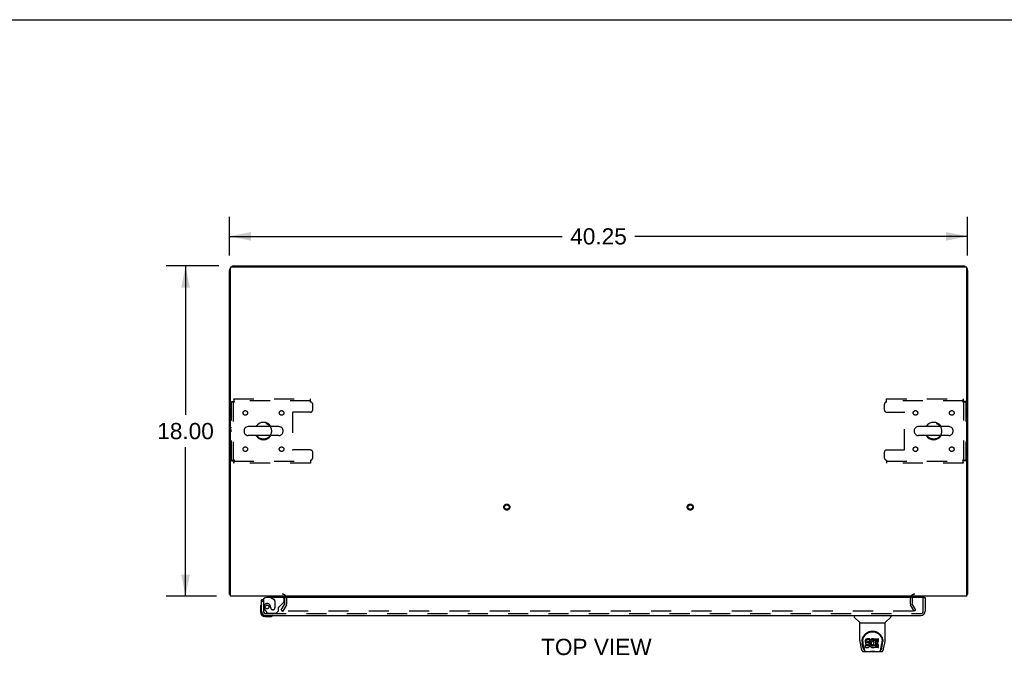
# Model space of a CAD drawing. Header units: inches. Extents: x 0 to 200, y 0 to 129.
# Tile 12 of 17: x 54 to 107, y 95 to 129. Entities that reach past the tile are written whole.
import ezdxf

# ---------------------------------------------------------------- set-up
doc = ezdxf.new("R2010")
doc.units = ezdxf.units.IN
doc.header["$LTSCALE"] = 11
doc.header["$MEASUREMENT"] = 0
doc.linetypes.add('HIDDEN', pattern=[0.2, 0.1, -0.1])
doc.layers.get('0').update_dxf_attribs({"linetype": 'CONTINUOUS'})
for name, color, linetype in [('DEFAULT_2', 8, 'HIDDEN'), ('DIMENSIONS', 7, 'CONTINUOUS'), ('DOOR_ASSEMBLY', 7, 'CONTINUOUS'), ('WITNESSMARKS', 7, 'CONTINUOUS')]:
    doc.layers.add(name, color=color, linetype=linetype)
doc.styles.get("Standard").update_dxf_attribs({"font": 'arial.ttf'})
doc.dimstyles.new('DIMSTYLE_1', dxfattribs={"dimtxt": 0.882353, "dimasz": 1.176471, "dimexe": 0.09, "dimexo": 0.07, "dimgap": 0.0375, "dimtad": 0, "dimtih": 1, "dimtoh": 1, "dimzin": 4, "dimdsep": 46, "dimtxsty": 'Standard', "dimblk": '_FILLED', "dimblk1": '_FILLED', "dimblk2": '_FILLED', "dimcen": 0.09, "dimadec": 3, "dimazin": 1, "dimtfac": 1, "dimtdec": 3, "dimtofl": 0, "dimtmove": 0, "dimatfit": 3, "dimldrblk": '_FILLED', "dimfxl": 0, "dimtolj": 1, "dimtzin": 4, "dimarcsym": 0})

# ---------------------------------------------------------------- blocks, each defined once
blk = doc.blocks.new('_FILLED')
at = {"color": 0, "linetype": 'ByBlock'}
blk.add_solid([(0, 0), (-1, 0.2), (-1, -0.2)], dxfattribs=at)
blk = doc.blocks.new('*D1')
at = {"layer": 'DIMENSIONS', "color": 2, "linetype": 'Continuous'}
for p, q in [((65.123, 116.56), (65.123, 118.658)), ((105.373, 116.56), (105.373, 118.658)), ((65.123, 117.599), (83.265, 117.599)), ((105.373, 117.599), (87.231, 117.599))]:
    blk.add_line(p, q, dxfattribs=at)
at = {"layer": 'DIMENSIONS', "color": 2, "linetype": 'Continuous', "xscale": 1.1764705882, "yscale": 1.1764705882, "zscale": 1.1764705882, "rotation": 180}
blk.add_blockref('_FILLED', (65.123, 117.599), dxfattribs=at)
at = {"layer": 'DIMENSIONS', "color": 2, "linetype": 'Continuous', "xscale": 1.1764705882, "yscale": 1.1764705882, "zscale": 1.1764705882}
blk.add_blockref('_FILLED', (105.373, 117.599), dxfattribs=at)
at = {"layer": 'DIMENSIONS', "color": 2, "linetype": 'Continuous', "insert": (85.248, 118.04), "char_height": 0.8824, "width": 3.08332, "attachment_point": 2, "line_spacing_factor": 0.9}
blk.add_mtext('40.25', dxfattribs=at)
blk = doc.blocks.new('*D7')
at = {"layer": 'DIMENSIONS', "color": 2, "linetype": 'Continuous'}
for p, q in [((64.546, 115.983), (61.67, 115.983)), ((62.729, 115.983), (62.729, 107.866)), ((62.729, 97.983), (62.729, 106.101)), ((64.411, 97.983), (61.67, 97.983))]:
    blk.add_line(p, q, dxfattribs=at)
at = {"layer": 'DIMENSIONS', "color": 2, "linetype": 'Continuous', "xscale": 1.1764705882, "yscale": 1.1764705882, "zscale": 1.1764705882}
for p, rotation in [((62.729, 115.983), 90), ((62.729, 97.983), 270)]:
    blk.add_blockref('_FILLED', p, dxfattribs=dict(at, rotation=rotation))
at = {"layer": 'DIMENSIONS', "color": 2, "linetype": 'Continuous', "insert": (62.729, 107.424), "char_height": 0.8824, "width": 3.08332, "attachment_point": 2, "line_spacing_factor": 0.9}
blk.add_mtext('18.00', dxfattribs=at)

msp = doc.modelspace()

# ---------------------------------------------------------------- linework, layer by layer
at = {"color": 7, "linetype": 'Continuous'}
for p, q in [((0, 129.412), (200, 129.412)), ((72.623, 115.983), (72.623, 115.931)), ((72.623, 115.983), (97.873, 115.983)), ((97.873, 115.983), (97.873, 115.931)), ((65.923, 107.047), (65.923, 106.92)), ((67.808, 107.225), (66.145, 107.225)), ((68.031, 107.047), (68.031, 106.92)), ((102.465, 107.047), (102.465, 106.92)), ((104.35, 107.225), (102.687, 107.225)), ((104.573, 107.047), (104.573, 106.92)), ((67.808, 106.742), (66.145, 106.742)), ((104.35, 106.742), (102.687, 106.742)), ((65.175, 98.087), (65.123, 98.087)), ((105.321, 98.087), (105.373, 98.087))]:
    msp.add_line(p, q, dxfattribs=at)
at = {"color": 3, "linetype": 'Continuous'}
for p, q in [((65.369, 115.983), (72.623, 115.983)), ((97.873, 115.983), (105.126, 115.983)), ((65.123, 98.087), (65.123, 115.737)), ((65.175, 97.983), (65.175, 115.871)), ((65.235, 115.931), (105.261, 115.931)), ((105.321, 97.983), (105.321, 115.871)), ((105.373, 115.737), (105.373, 98.087)), ((105.321, 97.983), (65.175, 97.983))]:
    msp.add_line(p, q, dxfattribs=at)
for points in [[(65.15, 98.073), (65.147, 98.074), (65.144, 98.074), (65.141, 98.075), (65.138, 98.076), (65.135, 98.077), (65.133, 98.077), (65.13, 98.078), (65.129, 98.079), (65.127, 98.08), (65.126, 98.081), (65.125, 98.082), (65.124, 98.083), (65.123, 98.085), (65.123, 98.086), (65.123, 98.087)], [(65.175, 98.067), (65.173, 98.068), (65.169, 98.069), (65.165, 98.07), (65.161, 98.071), (65.157, 98.072), (65.15, 98.073)], [(105.321, 98.067), (105.323, 98.068), (105.327, 98.069), (105.331, 98.07), (105.334, 98.071), (105.338, 98.072)], [(105.338, 98.072), (105.345, 98.073), (105.349, 98.074), (105.352, 98.074), (105.355, 98.075), (105.358, 98.076), (105.36, 98.077), (105.363, 98.077), (105.365, 98.078), (105.367, 98.079), (105.368, 98.08), (105.37, 98.081), (105.371, 98.082), (105.372, 98.083), (105.372, 98.085), (105.373, 98.086), (105.373, 98.087)]]:
    msp.add_lwpolyline(points, dxfattribs=at)
for centre, radius, start, end in [((65.369, 115.737), 0.246, 90, 129.447), ((105.126, 115.737), 0.246, 50.553, 90), ((65.369, 115.737), 0.246, 140.5521, 180), ((65.235, 115.871), 0.06, 90, 180), ((105.261, 115.871), 0.06, 0, 90), ((105.126, 115.737), 0.246, 0, 39.4479), ((68.001, 97.841), 0.142, 26.4775, 90), ((102.494, 97.841), 0.142, 90, 153.5225)]:
    msp.add_arc(centre, radius, start, end, dxfattribs=at)
at = {"color": 7, "linetype": 'Continuous'}
for centre, radius, start, end in [((66.977, 106.983), 0.475, 30.5571, 149.4429), ((103.519, 106.983), 0.475, 30.5571, 149.4429), ((66.048, 107.047), 0.125, 146.8152, 180), ((66.048, 106.92), 0.125, 180, 213.1848), ((66.145, 106.983), 0.241, 90, 146.8152), ((66.145, 106.983), 0.241, 213.1848, 270), ((67.808, 106.983), 0.241, 33.1848, 90), ((67.808, 106.983), 0.241, 270, 326.8152), ((67.906, 107.047), 0.125, 0, 33.1848), ((67.906, 106.92), 0.125, 326.8152, 360), ((102.59, 107.047), 0.125, 146.8152, 180), ((102.59, 106.92), 0.125, 180, 213.1848), ((102.687, 106.983), 0.241, 90, 146.8152), ((102.687, 106.983), 0.241, 213.1848, 270), ((104.35, 106.983), 0.241, 33.1848, 90), ((104.35, 106.983), 0.241, 270, 326.8152), ((104.448, 107.047), 0.125, 0, 33.1848), ((104.448, 106.92), 0.125, 326.8152, 360), ((66.977, 106.983), 0.475, 210.5571, 329.4429), ((103.519, 106.983), 0.475, 210.5571, 329.4429)]:
    msp.add_arc(centre, radius, start, end, dxfattribs=at)
at = {"layer": 'DEFAULT_2', "color": 8, "linetype": 'HIDDEN'}
for p, q in [((65.227, 105.367), (65.227, 108.599)), ((65.227, 108.599), (65.331, 108.599)), ((65.331, 108.599), (65.331, 105.367)), ((65.361, 108.733), (65.361, 108.629)), ((65.361, 108.733), (69.539, 108.733)), ((69.539, 108.629), (65.361, 108.629)), ((69.539, 108.566), (69.539, 108.733)), ((100.956, 108.733), (105.135, 108.733)), ((100.956, 108.566), (100.956, 108.733)), ((105.135, 108.629), (100.956, 108.629)), ((105.135, 108.733), (105.135, 108.629)), ((105.269, 108.599), (105.165, 108.599)), ((105.165, 105.367), (105.165, 108.599)), ((105.269, 108.599), (105.269, 105.367)), ((68.564, 107.985), (68.564, 105.982)), ((69.539, 108.015), (68.594, 108.015)), ((69.664, 108.14), (69.664, 108.441)), ((100.831, 108.441), (100.831, 108.14)), ((100.956, 108.015), (101.901, 108.015)), ((101.931, 105.982), (101.931, 107.985)), ((69.539, 105.952), (68.594, 105.952)), ((69.664, 105.525), (69.664, 105.827)), ((100.831, 105.827), (100.831, 105.525)), ((100.956, 105.952), (101.901, 105.952)), ((65.227, 105.367), (65.331, 105.367)), ((65.361, 105.233), (65.361, 105.337)), ((65.361, 105.337), (69.539, 105.337)), ((69.539, 105.233), (65.361, 105.233)), ((69.539, 105.4), (69.539, 105.233)), ((100.956, 105.4), (100.956, 105.233)), ((100.956, 105.337), (105.135, 105.337)), ((105.135, 105.233), (100.956, 105.233)), ((105.135, 105.233), (105.135, 105.337)), ((105.269, 105.367), (105.165, 105.367)), ((68.144, 97.579), (68.144, 97.841)), ((68.248, 97.579), (68.248, 97.841)), ((102.248, 97.841), (102.248, 97.579)), ((102.352, 97.841), (102.352, 97.579)), ((67.943, 97.223), (68.139, 97.562)), ((67.943, 97.223), (68.033, 97.171)), ((68.229, 97.51), (68.033, 97.171)), ((102.462, 97.171), (102.266, 97.51)), ((102.552, 97.223), (102.356, 97.562)), ((102.552, 97.223), (102.462, 97.171)), ((102.416, 97.171), (68.079, 97.171))]:
    msp.add_line(p, q, dxfattribs=at)
for points in [[(65.227, 108.599), (65.228, 108.597), (65.231, 108.595), (65.236, 108.592), (65.243, 108.59), (65.252, 108.587), (65.263, 108.585), (65.276, 108.583), (65.29, 108.58), (65.305, 108.578), (65.321, 108.576), (65.339, 108.573), (65.357, 108.571), (65.375, 108.569), (65.394, 108.566)], [(65.331, 108.599), (65.331, 108.597), (65.332, 108.595), (65.334, 108.592), (65.337, 108.59), (65.34, 108.587), (65.344, 108.585), (65.349, 108.583), (65.354, 108.58), (65.36, 108.578), (65.366, 108.576), (65.373, 108.573), (65.38, 108.571), (65.387, 108.569), (65.394, 108.566)], [(65.394, 108.566), (65.391, 108.585), (65.389, 108.603), (65.387, 108.621), (65.384, 108.639), (65.382, 108.655), (65.38, 108.67), (65.377, 108.684), (65.375, 108.697), (65.373, 108.708), (65.37, 108.717), (65.368, 108.724), (65.365, 108.729), (65.363, 108.732), (65.361, 108.733)], [(65.394, 108.566), (65.391, 108.573), (65.389, 108.58), (65.387, 108.587), (65.384, 108.594), (65.382, 108.6), (65.38, 108.606), (65.377, 108.611), (65.375, 108.616), (65.373, 108.62), (65.37, 108.623), (65.368, 108.626), (65.365, 108.628), (65.363, 108.629), (65.361, 108.629)], [(105.135, 108.733), (105.132, 108.732), (105.13, 108.729), (105.128, 108.724), (105.125, 108.717), (105.123, 108.708), (105.121, 108.697), (105.118, 108.684), (105.116, 108.67), (105.114, 108.655), (105.111, 108.639), (105.109, 108.621), (105.106, 108.603), (105.104, 108.585), (105.102, 108.566)], [(105.135, 108.629), (105.132, 108.629), (105.13, 108.628), (105.128, 108.626), (105.125, 108.623), (105.123, 108.62), (105.121, 108.616), (105.118, 108.611), (105.116, 108.606), (105.114, 108.6), (105.111, 108.594), (105.109, 108.587), (105.106, 108.58), (105.104, 108.573), (105.102, 108.566)], [(105.102, 108.566), (105.12, 108.569), (105.139, 108.571), (105.157, 108.573), (105.174, 108.576), (105.191, 108.578), (105.206, 108.58), (105.22, 108.583), (105.232, 108.585), (105.243, 108.587), (105.252, 108.59), (105.259, 108.592), (105.265, 108.595), (105.268, 108.597), (105.269, 108.599)], [(105.102, 108.566), (105.109, 108.569), (105.116, 108.571), (105.123, 108.573), (105.129, 108.576), (105.135, 108.578), (105.141, 108.58), (105.146, 108.583), (105.151, 108.585), (105.155, 108.587), (105.158, 108.59), (105.161, 108.592), (105.163, 108.595), (105.164, 108.597), (105.165, 108.599)], [(65.394, 105.4), (65.375, 105.398), (65.357, 105.396), (65.339, 105.393), (65.321, 105.391), (65.305, 105.388), (65.29, 105.386), (65.276, 105.384), (65.263, 105.381), (65.252, 105.379), (65.243, 105.377), (65.236, 105.374), (65.231, 105.372), (65.228, 105.37), (65.227, 105.367)], [(65.394, 105.4), (65.387, 105.398), (65.38, 105.396), (65.373, 105.393), (65.366, 105.391), (65.36, 105.388), (65.354, 105.386), (65.349, 105.384), (65.344, 105.381), (65.34, 105.379), (65.337, 105.377), (65.334, 105.374), (65.332, 105.372), (65.331, 105.37), (65.331, 105.367)], [(65.361, 105.233), (65.363, 105.234), (65.365, 105.237), (65.368, 105.243), (65.37, 105.25), (65.373, 105.259), (65.375, 105.27), (65.377, 105.282), (65.38, 105.296), (65.382, 105.311), (65.384, 105.328), (65.387, 105.345), (65.389, 105.363), (65.391, 105.382), (65.394, 105.4)], [(65.361, 105.337), (65.363, 105.338), (65.365, 105.339), (65.368, 105.341), (65.37, 105.344), (65.373, 105.347), (65.375, 105.351), (65.377, 105.356), (65.38, 105.361), (65.382, 105.367), (65.384, 105.373), (65.387, 105.379), (65.389, 105.386), (65.391, 105.393), (65.394, 105.4)], [(105.269, 105.367), (105.268, 105.37), (105.265, 105.372), (105.259, 105.374), (105.252, 105.377), (105.243, 105.379), (105.232, 105.381), (105.22, 105.384), (105.206, 105.386), (105.191, 105.388), (105.174, 105.391), (105.157, 105.393), (105.139, 105.396), (105.12, 105.398), (105.102, 105.4)], [(105.102, 105.4), (105.104, 105.393), (105.106, 105.386), (105.109, 105.379), (105.111, 105.373), (105.114, 105.367), (105.116, 105.361), (105.118, 105.356), (105.121, 105.351), (105.123, 105.347), (105.125, 105.344), (105.128, 105.341), (105.13, 105.339), (105.132, 105.338), (105.135, 105.337)], [(105.165, 105.367), (105.164, 105.37), (105.163, 105.372), (105.161, 105.374), (105.158, 105.377), (105.155, 105.379), (105.151, 105.381), (105.146, 105.384), (105.141, 105.386), (105.135, 105.388), (105.129, 105.391), (105.123, 105.393), (105.116, 105.396), (105.109, 105.398), (105.102, 105.4)], [(105.102, 105.4), (105.104, 105.382), (105.106, 105.363), (105.109, 105.345), (105.111, 105.328), (105.114, 105.311), (105.116, 105.296), (105.118, 105.282), (105.121, 105.27), (105.123, 105.259), (105.125, 105.25), (105.128, 105.243), (105.13, 105.237), (105.132, 105.234), (105.135, 105.233)], [(68.061, 97.196), (68.061, 97.194), (68.06, 97.193), (68.06, 97.191), (68.059, 97.189), (68.059, 97.188)], [(68.059, 97.188), (68.059, 97.187), (68.059, 97.186), (68.06, 97.184), (68.06, 97.182), (68.061, 97.181), (68.062, 97.179), (68.063, 97.178), (68.065, 97.176), (68.066, 97.175), (68.068, 97.174)], [(68.079, 97.171), (68.077, 97.171), (68.075, 97.171), (68.073, 97.172), (68.071, 97.172), (68.07, 97.173), (68.068, 97.174)], [(102.436, 97.188), (102.436, 97.187), (102.436, 97.186), (102.436, 97.184), (102.435, 97.182), (102.434, 97.181), (102.433, 97.179), (102.432, 97.178), (102.431, 97.176), (102.429, 97.175), (102.428, 97.174), (102.426, 97.173), (102.424, 97.172), (102.422, 97.172), (102.42, 97.171), (102.418, 97.171), (102.416, 97.171)], [(102.434, 97.196), (102.435, 97.194), (102.435, 97.193), (102.436, 97.191), (102.436, 97.189), (102.436, 97.188)]]:
    msp.add_lwpolyline(points, dxfattribs=at)
for centre, radius in [((65.987, 107.973), 0.125), ((67.966, 107.973), 0.125), ((102.529, 107.973), 0.125), ((104.508, 107.973), 0.125), ((66.977, 106.983), 0.438), ((103.519, 106.983), 0.438), ((65.987, 105.994), 0.125), ((67.966, 105.994), 0.125), ((102.529, 105.994), 0.125), ((104.508, 105.994), 0.125), ((80.248, 102.837), 0.164), ((80.248, 102.837), 0.124), ((90.248, 102.837), 0.164), ((90.248, 102.837), 0.124)]:
    msp.add_circle(centre, radius, dxfattribs=at)
for centre, radius, start, end in [((69.539, 108.441), 0.125, 0, 90), ((100.956, 108.441), 0.125, 90, 180), ((68.594, 107.985), 0.03, 90, 180), ((69.539, 108.14), 0.125, 270, 360), ((100.956, 108.14), 0.125, 180, 270), ((101.901, 107.985), 0.03, 0, 90), ((68.594, 105.982), 0.03, 180, 270), ((69.539, 105.827), 0.125, 0, 90), ((100.956, 105.827), 0.125, 90, 180), ((101.901, 105.982), 0.03, 270, 360), ((69.539, 105.525), 0.125, 270, 360), ((100.956, 105.525), 0.125, 180, 270), ((68.001, 97.841), 0.246, 0, 90), ((68.001, 97.841), 0.142, 0, 26.4775), ((102.494, 97.841), 0.246, 90, 180), ((102.494, 97.841), 0.142, 153.5225, 180), ((68.111, 97.579), 0.033, 330, 360), ((68.111, 97.579), 0.137, 330, 360), ((102.385, 97.579), 0.137, 180, 210), ((102.385, 97.579), 0.033, 180, 210)]:
    msp.add_arc(centre, radius, start, end, dxfattribs=at)
at = {"layer": 'DOOR_ASSEMBLY', "color": 3, "linetype": 'Continuous'}
for p, q in [((66.873, 97.172), (66.873, 97.779)), ((102.998, 97.904), (67.165, 97.904)), ((103.06, 97.904), (103.06, 97.172)), ((67.119, 96.925), (102.814, 96.925))]:
    msp.add_line(p, q, dxfattribs=at)
at = {"layer": 'DOOR_ASSEMBLY', "color": 7, "linetype": 'Continuous'}
for p, q in [((66.948, 97.779), (66.873, 97.779)), ((67.315, 97.983), (67.315, 97.944)), ((67.315, 97.944), (67.384, 97.904)), ((102.998, 97.904), (103.06, 97.904)), ((66.813, 97.385), (66.813, 97.128)), ((66.873, 97.172), (66.873, 97.128)), ((67.076, 96.925), (67.119, 96.925)), ((67.076, 96.865), (67.332, 96.865)), ((67.37, 96.868), (67.332, 96.865)), ((99.181, 96.925), (99.181, 96.863)), ((99.49, 96.537), (99.193, 96.835)), ((100.88, 96.537), (101.178, 96.835)), ((101.189, 96.925), (101.189, 96.863)), ((99.496, 96.532), (100.874, 96.532)), ((99.496, 95.56), (99.496, 96.532)), ((100.874, 95.56), (100.874, 96.532)), ((99.621, 95.591), (99.62, 95.528)), ((99.801, 95.563), (99.799, 95.54)), ((99.806, 95.587), (99.801, 95.563)), ((99.801, 95.496), (99.801, 95.563)), ((99.815, 95.609), (99.806, 95.587)), ((99.806, 95.52), (99.806, 95.587)), ((99.829, 95.629), (99.815, 95.609)), ((99.815, 95.542), (99.815, 95.609)), ((99.829, 95.562), (99.815, 95.542)), ((99.838, 95.637), (99.829, 95.629)), ((99.829, 95.562), (99.829, 95.629)), ((99.838, 95.57), (99.829, 95.562)), ((99.847, 95.643), (99.838, 95.637)), ((99.838, 95.57), (99.838, 95.637)), ((99.847, 95.576), (99.838, 95.57)), ((99.869, 95.653), (99.847, 95.643)), ((99.847, 95.576), (99.847, 95.643)), ((99.869, 95.586), (99.847, 95.576)), ((99.892, 95.66), (99.869, 95.653)), ((99.869, 95.586), (99.869, 95.653)), ((99.892, 95.593), (99.869, 95.586)), ((100.032, 95.66), (99.892, 95.66)), ((99.892, 95.593), (99.892, 95.66)), ((100.032, 95.593), (99.892, 95.593)), ((100.033, 95.617), (100.032, 95.66)), ((100.032, 95.593), (100.032, 95.66)), ((100.033, 95.551), (100.032, 95.593)), ((100.033, 95.551), (100.033, 95.617)), ((100.065, 95.58), (100.055, 95.56)), ((100.078, 95.598), (100.065, 95.58)), ((100.065, 95.513), (100.065, 95.58)), ((100.093, 95.615), (100.078, 95.598)), ((100.078, 95.531), (100.078, 95.598)), ((100.109, 95.63), (100.093, 95.615)), ((100.093, 95.548), (100.093, 95.615)), ((100.109, 95.563), (100.093, 95.548)), ((100.128, 95.643), (100.109, 95.63)), ((100.109, 95.563), (100.109, 95.63)), ((100.128, 95.576), (100.109, 95.563)), ((100.148, 95.652), (100.128, 95.643)), ((100.128, 95.576), (100.128, 95.643)), ((100.148, 95.585), (100.128, 95.576)), ((100.17, 95.657), (100.148, 95.652)), ((100.148, 95.585), (100.148, 95.652)), ((100.17, 95.59), (100.148, 95.585)), ((100.192, 95.659), (100.17, 95.657)), ((100.17, 95.59), (100.17, 95.657)), ((100.192, 95.592), (100.17, 95.59)), ((100.192, 95.659), (100.214, 95.658)), ((100.192, 95.592), (100.192, 95.659)), ((100.214, 95.592), (100.192, 95.592)), ((100.226, 95.657), (100.214, 95.658)), ((100.214, 95.592), (100.214, 95.658)), ((100.226, 95.59), (100.214, 95.592)), ((100.236, 95.653), (100.226, 95.657)), ((100.226, 95.59), (100.226, 95.657)), ((100.236, 95.587), (100.226, 95.59)), ((100.256, 95.569), (100.23, 95.501)), ((100.255, 95.641), (100.236, 95.653)), ((100.236, 95.587), (100.236, 95.653)), ((100.255, 95.574), (100.236, 95.587)), ((100.255, 95.641), (100.255, 95.574)), ((100.256, 95.638), (100.256, 95.574)), ((100.265, 95.658), (100.502, 95.658)), ((100.265, 95.266), (100.265, 95.658)), ((100.265, 95.591), (100.502, 95.591)), ((100.506, 95.513), (100.506, 95.654)), ((100.749, 95.592), (100.75, 95.528)), ((99.511, 95.417), (99.576, 95.111)), ((99.614, 95.505), (99.614, 95.505)), ((99.684, 95.139), (99.631, 95.409)), ((99.658, 95.518), (99.658, 95.495)), ((99.667, 95.397), (99.725, 95.104)), ((99.742, 95.036), (99.735, 95.036)), ((99.741, 95.04), (99.744, 95.03)), ((99.745, 95.029), (99.744, 95.03)), ((99.799, 95.473), (99.799, 95.54)), ((99.801, 95.496), (99.799, 95.473)), ((99.799, 95.473), (99.8, 95.449)), ((99.8, 95.449), (99.804, 95.425)), ((99.806, 95.52), (99.801, 95.496)), ((99.802, 95.187), (99.802, 95.329)), ((99.804, 95.425), (99.812, 95.403)), ((99.815, 95.542), (99.806, 95.52)), ((99.865, 95.334), (99.806, 95.333)), ((99.806, 95.266), (99.806, 95.333)), ((99.865, 95.267), (99.806, 95.266)), ((99.806, 95.182), (99.95, 95.182)), ((99.812, 95.403), (99.825, 95.383)), ((99.825, 95.383), (99.841, 95.366)), ((99.841, 95.366), (99.861, 95.352)), ((99.861, 95.352), (99.872, 95.348)), ((99.926, 95.334), (99.865, 95.334)), ((99.865, 95.267), (99.865, 95.334)), ((99.926, 95.267), (99.865, 95.267)), ((99.87, 95.461), (99.871, 95.476)), ((99.871, 95.453), (99.87, 95.461)), ((99.871, 95.476), (99.873, 95.491)), ((99.871, 95.453), (99.871, 95.476)), ((99.873, 95.446), (99.871, 95.453)), ((99.872, 95.348), (99.884, 95.346)), ((99.873, 95.491), (99.876, 95.498)), ((99.873, 95.446), (99.873, 95.491)), ((99.878, 95.44), (99.873, 95.446)), ((99.876, 95.498), (99.882, 95.503)), ((99.878, 95.44), (99.878, 95.499)), ((99.884, 95.436), (99.878, 95.44)), ((99.882, 95.503), (99.896, 95.507)), ((99.884, 95.503), (99.883, 95.503)), ((99.898, 95.499), (99.884, 95.503)), ((99.884, 95.436), (99.884, 95.503)), ((99.898, 95.432), (99.884, 95.436)), ((99.884, 95.346), (99.931, 95.346)), ((99.896, 95.507), (99.911, 95.508)), ((99.922, 95.499), (99.898, 95.499)), ((99.898, 95.432), (99.898, 95.499)), ((99.922, 95.433), (99.898, 95.432)), ((99.911, 95.508), (100.024, 95.508)), ((99.946, 95.498), (99.922, 95.499)), ((99.922, 95.433), (99.922, 95.499)), ((99.946, 95.431), (99.922, 95.433)), ((99.941, 95.335), (99.926, 95.334)), ((99.926, 95.267), (99.926, 95.334)), ((99.941, 95.268), (99.926, 95.267)), ((99.931, 95.346), (99.939, 95.345)), ((99.939, 95.345), (99.946, 95.343)), ((99.948, 95.338), (99.941, 95.335)), ((99.941, 95.268), (99.941, 95.335)), ((99.948, 95.272), (99.941, 95.268)), ((99.97, 95.493), (99.946, 95.498)), ((99.946, 95.431), (99.946, 95.498)), ((99.97, 95.426), (99.946, 95.431)), ((99.946, 95.343), (99.952, 95.338)), ((99.949, 95.34), (99.948, 95.338)), ((99.948, 95.272), (99.948, 95.338)), ((99.953, 95.277), (99.948, 95.272)), ((99.95, 95.182), (99.962, 95.184)), ((99.952, 95.338), (99.957, 95.332)), ((99.953, 95.277), (99.953, 95.337)), ((99.963, 95.289), (99.953, 95.277)), ((99.957, 95.332), (99.964, 95.319)), ((99.962, 95.184), (99.974, 95.188)), ((99.963, 95.289), (99.963, 95.32)), ((99.965, 95.296), (99.963, 95.289)), ((99.964, 95.319), (99.966, 95.303)), ((99.965, 95.296), (99.965, 95.308)), ((99.966, 95.303), (99.965, 95.296)), ((99.981, 95.488), (99.97, 95.493)), ((99.97, 95.426), (99.97, 95.493)), ((99.981, 95.421), (99.97, 95.426)), ((99.974, 95.188), (99.993, 95.201)), ((99.99, 95.481), (99.981, 95.488)), ((99.981, 95.421), (99.981, 95.488)), ((99.99, 95.415), (99.981, 95.421)), ((100.008, 95.465), (99.99, 95.481)), ((99.99, 95.415), (99.99, 95.481)), ((100.008, 95.398), (99.99, 95.415)), ((99.993, 95.201), (100.01, 95.218)), ((100.021, 95.445), (100.008, 95.465)), ((100.008, 95.398), (100.008, 95.465)), ((100.021, 95.378), (100.008, 95.398)), ((100.01, 95.218), (100.017, 95.228)), ((100.017, 95.228), (100.022, 95.239)), ((100.03, 95.422), (100.021, 95.445)), ((100.021, 95.378), (100.021, 95.445)), ((100.03, 95.356), (100.021, 95.378)), ((100.022, 95.239), (100.031, 95.261)), ((100.024, 95.508), (100.029, 95.509)), ((100.029, 95.509), (100.031, 95.514)), ((100.031, 95.419), (100.03, 95.422)), ((100.03, 95.356), (100.03, 95.422)), ((100.036, 95.332), (100.03, 95.356)), ((100.031, 95.514), (100.032, 95.527)), ((100.036, 95.496), (100.031, 95.452)), ((100.031, 95.385), (100.031, 95.452)), ((100.036, 95.429), (100.031, 95.385)), ((100.031, 95.385), (100.032, 95.363)), ((100.031, 95.261), (100.037, 95.285)), ((100.032, 95.527), (100.033, 95.551)), ((100.032, 95.363), (100.035, 95.341)), ((100.035, 95.341), (100.04, 95.319)), ((100.04, 95.518), (100.036, 95.496)), ((100.036, 95.429), (100.036, 95.496)), ((100.04, 95.451), (100.036, 95.429)), ((100.039, 95.309), (100.036, 95.332)), ((100.037, 95.285), (100.039, 95.309)), ((100.039, 95.309), (100.039, 95.323)), ((100.046, 95.54), (100.04, 95.518)), ((100.04, 95.451), (100.04, 95.518)), ((100.046, 95.473), (100.04, 95.451)), ((100.04, 95.319), (100.047, 95.298)), ((100.055, 95.56), (100.046, 95.54)), ((100.046, 95.473), (100.046, 95.54)), ((100.055, 95.493), (100.046, 95.473)), ((100.047, 95.298), (100.068, 95.259)), ((100.055, 95.493), (100.055, 95.56)), ((100.065, 95.513), (100.055, 95.493)), ((100.078, 95.531), (100.065, 95.513)), ((100.068, 95.259), (100.081, 95.24)), ((100.093, 95.548), (100.078, 95.531)), ((100.081, 95.24), (100.095, 95.224)), ((100.095, 95.224), (100.112, 95.209)), ((100.105, 95.428), (100.101, 95.401)), ((100.101, 95.401), (100.101, 95.374)), ((100.101, 95.374), (100.102, 95.361)), ((100.102, 95.361), (100.102, 95.401)), ((100.102, 95.361), (100.105, 95.348)), ((100.104, 95.42), (100.105, 95.415)), ((100.108, 95.44), (100.105, 95.428)), ((100.105, 95.415), (100.115, 95.39)), ((100.105, 95.348), (100.105, 95.415)), ((100.105, 95.348), (100.115, 95.323)), ((100.114, 95.452), (100.108, 95.44)), ((100.112, 95.209), (100.13, 95.195)), ((100.128, 95.475), (100.114, 95.452)), ((100.115, 95.39), (100.129, 95.367)), ((100.115, 95.323), (100.115, 95.39)), ((100.115, 95.323), (100.129, 95.3)), ((100.137, 95.486), (100.128, 95.475)), ((100.129, 95.367), (100.137, 95.357)), ((100.129, 95.3), (100.129, 95.367)), ((100.129, 95.3), (100.137, 95.29)), ((100.13, 95.195), (100.139, 95.19)), ((100.147, 95.493), (100.137, 95.486)), ((100.137, 95.357), (100.147, 95.348)), ((100.137, 95.29), (100.137, 95.357)), ((100.137, 95.29), (100.147, 95.281)), ((100.139, 95.19), (100.15, 95.186)), ((100.172, 95.504), (100.147, 95.493)), ((100.147, 95.348), (100.159, 95.34)), ((100.147, 95.281), (100.147, 95.348)), ((100.147, 95.281), (100.159, 95.274)), ((100.15, 95.186), (100.172, 95.18)), ((100.159, 95.34), (100.171, 95.336)), ((100.159, 95.274), (100.159, 95.34)), ((100.159, 95.274), (100.171, 95.269)), ((100.171, 95.336), (100.184, 95.333)), ((100.171, 95.269), (100.171, 95.336)), ((100.171, 95.269), (100.184, 95.266)), ((100.185, 95.507), (100.172, 95.504)), ((100.172, 95.18), (100.194, 95.178)), ((100.184, 95.333), (100.198, 95.333)), ((100.184, 95.266), (100.184, 95.333)), ((100.184, 95.266), (100.198, 95.266)), ((100.198, 95.507), (100.185, 95.507)), ((100.194, 95.178), (100.216, 95.181)), ((100.212, 95.504), (100.198, 95.507)), ((100.198, 95.333), (100.211, 95.335)), ((100.198, 95.266), (100.198, 95.333)), ((100.198, 95.266), (100.211, 95.268)), ((100.211, 95.335), (100.223, 95.339)), ((100.211, 95.268), (100.211, 95.335)), ((100.211, 95.268), (100.223, 95.272)), ((100.224, 95.499), (100.212, 95.504)), ((100.216, 95.181), (100.237, 95.188)), ((100.223, 95.339), (100.236, 95.344)), ((100.223, 95.272), (100.223, 95.339)), ((100.223, 95.272), (100.236, 95.277)), ((100.236, 95.344), (100.247, 95.352)), ((100.236, 95.277), (100.236, 95.344)), ((100.236, 95.277), (100.247, 95.285)), ((100.237, 95.188), (100.256, 95.199)), ((100.247, 95.352), (100.247, 95.285)), ((100.253, 95.351), (100.265, 95.333)), ((100.253, 95.284), (100.265, 95.266)), ((100.267, 95.199), (100.256, 95.199)), ((100.256, 95.199), (100.256, 95.199)), ((100.267, 95.187), (100.267, 95.199)), ((100.502, 95.182), (100.271, 95.182)), ((100.335, 95.504), (100.335, 95.436)), ((100.336, 95.345), (100.336, 95.268)), ((100.502, 95.508), (100.34, 95.508)), ((100.34, 95.499), (100.471, 95.499)), ((100.34, 95.432), (100.471, 95.432)), ((100.471, 95.35), (100.341, 95.35)), ((100.341, 95.33), (100.502, 95.33)), ((100.341, 95.263), (100.502, 95.263)), ((100.475, 95.354), (100.475, 95.494)), ((100.507, 95.187), (100.507, 95.325)), ((100.626, 95.03), (100.63, 95.04)), ((100.626, 95.029), (100.626, 95.03)), ((100.635, 95.036), (100.628, 95.036)), ((100.646, 95.104), (100.702, 95.394)), ((100.687, 95.139), (100.74, 95.409)), ((100.702, 95.394), (100.703, 95.398)), ((100.756, 95.505), (100.756, 95.505)), ((100.794, 95.111), (100.859, 95.417)), ((99.701, 94.957), (100.67, 94.957)), ((99.787, 94.957), (99.781, 94.957)), ((99.787, 94.957), (99.786, 94.957)), ((100.585, 94.957), (100.583, 94.957))]:
    msp.add_line(p, q, dxfattribs=at)
at = {"layer": 'DOOR_ASSEMBLY', "color": 8, "linetype": 'HIDDEN'}
for p, q in [((66.977, 97.779), (66.977, 97.172)), ((67.945, 97.983), (67.315, 97.983)), ((67.384, 97.904), (67.553, 97.806)), ((67.603, 97.72), (67.603, 97.34)), ((68.102, 97.704), (68.102, 97.826)), ((102.956, 97.172), (102.956, 97.904)), ((67.051, 97.228), (67.153, 97.084)), ((67.374, 97.34), (67.374, 97.329)), ((67.505, 97.242), (67.472, 97.242)), ((67.669, 97.05), (67.795, 97.176)), ((67.795, 97.176), (67.795, 97.355)), ((67.853, 97.414), (68.072, 97.633)), ((67.119, 97.029), (102.814, 97.029)), ((67.217, 97.05), (67.669, 97.05))]:
    msp.add_line(p, q, dxfattribs=at)
at = {"layer": 'DOOR_ASSEMBLY', "color": 7, "linetype": 'Continuous'}
for points in [[(99.615, 95.518), (99.617, 95.559), (99.624, 95.609), (99.635, 95.656), (99.649, 95.7), (99.666, 95.742), (99.686, 95.781), (99.708, 95.818), (99.733, 95.853), (99.76, 95.886), (99.79, 95.916), (99.821, 95.944), (99.855, 95.97), (99.891, 95.994), (99.928, 96.014), (99.968, 96.032), (100.009, 96.048), (100.052, 96.06), (100.096, 96.068), (100.14, 96.074), (100.186, 96.075), (100.231, 96.074), (100.275, 96.068), (100.319, 96.06), (100.362, 96.047), (100.403, 96.032), (100.443, 96.014), (100.48, 95.993), (100.516, 95.97), (100.55, 95.944), (100.581, 95.916), (100.611, 95.885), (100.638, 95.852), (100.663, 95.818), (100.685, 95.78), (100.705, 95.741), (100.722, 95.699), (100.736, 95.655), (100.747, 95.608), (100.754, 95.558), (100.756, 95.518)], [(99.658, 95.518), (99.659, 95.538), (99.66, 95.562), (99.663, 95.586), (99.666, 95.61), (99.671, 95.634), (99.677, 95.657), (99.684, 95.679), (99.691, 95.702), (99.7, 95.723), (99.709, 95.744), (99.72, 95.764), (99.73, 95.784), (99.742, 95.803), (99.754, 95.821), (99.767, 95.838), (99.78, 95.855), (99.794, 95.871), (99.808, 95.886), (99.822, 95.9), (99.837, 95.913), (99.852, 95.926), (99.867, 95.938), (99.883, 95.949), (99.898, 95.96), (99.914, 95.97), (99.93, 95.979), (99.946, 95.987), (99.961, 95.995), (99.977, 96.002), (99.993, 96.009), (100.009, 96.014), (100.025, 96.02), (100.041, 96.025), (100.057, 96.029), (100.073, 96.033), (100.089, 96.036), (100.105, 96.039), (100.121, 96.041), (100.137, 96.043), (100.153, 96.044), (100.169, 96.044), (100.184, 96.045), (100.2, 96.045), (100.216, 96.044), (100.232, 96.043), (100.248, 96.041), (100.264, 96.039), (100.28, 96.036), (100.296, 96.033), (100.312, 96.029), (100.328, 96.025), (100.344, 96.02), (100.36, 96.015), (100.376, 96.009), (100.392, 96.002), (100.408, 95.995), (100.424, 95.988), (100.44, 95.979), (100.456, 95.97), (100.471, 95.96), (100.487, 95.95), (100.502, 95.939), (100.518, 95.927), (100.533, 95.914), (100.547, 95.901), (100.562, 95.886), (100.576, 95.871), (100.59, 95.855), (100.603, 95.839), (100.616, 95.821), (100.628, 95.803), (100.64, 95.784), (100.651, 95.765), (100.661, 95.744), (100.67, 95.723), (100.679, 95.702), (100.687, 95.68), (100.693, 95.657), (100.699, 95.634), (100.704, 95.61), (100.708, 95.587), (100.71, 95.562), (100.712, 95.538), (100.712, 95.518)], [(99.496, 95.56), (99.497, 95.527), (99.5, 95.487), (99.506, 95.447), (99.511, 95.417)], [(99.576, 95.111), (99.579, 95.098), (99.584, 95.08), (99.589, 95.063), (99.594, 95.048), (99.6, 95.034), (99.606, 95.022), (99.612, 95.011), (99.62, 95), (99.628, 94.99), (99.637, 94.982), (99.647, 94.974), (99.659, 94.967), (99.671, 94.962), (99.684, 94.958), (99.697, 94.957), (99.701, 94.957)], [(99.614, 95.505), (99.614, 95.51), (99.615, 95.518)], [(99.658, 95.495), (99.659, 95.478), (99.66, 95.45), (99.663, 95.422), (99.667, 95.397)], [(99.725, 95.104), (99.727, 95.092), (99.73, 95.079), (99.733, 95.065), (99.737, 95.052), (99.741, 95.04)], [(99.745, 95.029), (99.75, 95.017), (99.756, 95.004), (99.762, 94.994), (99.769, 94.984), (99.776, 94.976), (99.785, 94.969), (99.794, 94.964), (99.803, 94.96), (99.813, 94.957), (99.821, 94.957)], [(99.806, 95.333), (99.806, 95.333), (99.805, 95.333), (99.805, 95.333), (99.804, 95.333), (99.804, 95.332), (99.804, 95.332), (99.803, 95.332), (99.803, 95.332), (99.802, 95.331), (99.802, 95.331), (99.802, 95.33), (99.802, 95.33), (99.802, 95.329), (99.802, 95.329)], [(99.806, 95.266), (99.806, 95.266), (99.805, 95.266), (99.805, 95.266), (99.804, 95.266), (99.804, 95.266), (99.804, 95.265), (99.803, 95.265), (99.803, 95.265), (99.802, 95.264), (99.802, 95.264), (99.802, 95.263), (99.802, 95.263), (99.802, 95.262), (99.802, 95.262)], [(100.549, 94.957), (100.557, 94.957), (100.567, 94.96), (100.577, 94.964), (100.586, 94.969), (100.594, 94.976), (100.601, 94.984), (100.608, 94.994), (100.614, 95.004), (100.621, 95.017), (100.626, 95.029)], [(100.63, 95.04), (100.633, 95.052), (100.637, 95.065), (100.64, 95.079), (100.643, 95.092), (100.646, 95.104)], [(100.67, 94.957), (100.672, 94.957), (100.686, 94.958), (100.699, 94.962), (100.711, 94.967), (100.723, 94.973), (100.733, 94.981), (100.742, 94.99), (100.75, 95), (100.758, 95.01), (100.764, 95.022), (100.77, 95.034), (100.776, 95.048), (100.781, 95.063), (100.786, 95.08), (100.791, 95.098), (100.794, 95.111)], [(100.703, 95.398), (100.704, 95.401), (100.704, 95.404), (100.705, 95.407), (100.705, 95.41), (100.706, 95.413), (100.706, 95.416), (100.707, 95.419), (100.707, 95.423), (100.708, 95.427), (100.708, 95.43), (100.709, 95.434), (100.709, 95.438), (100.709, 95.442), (100.71, 95.446), (100.71, 95.45), (100.711, 95.454), (100.711, 95.459), (100.711, 95.463), (100.711, 95.468), (100.712, 95.472), (100.712, 95.477), (100.712, 95.482), (100.712, 95.487), (100.712, 95.492), (100.712, 95.518)], [(100.756, 95.518), (100.756, 95.51), (100.756, 95.505)], [(100.859, 95.417), (100.865, 95.447), (100.87, 95.487), (100.873, 95.527), (100.874, 95.56)], [(99.902, 94.957), (99.922, 94.957), (99.944, 94.959), (99.968, 94.961), (99.992, 94.964), (100.018, 94.967), (100.045, 94.97), (100.072, 94.972), (100.101, 94.974), (100.129, 94.976), (100.159, 94.977), (100.188, 94.978), (100.217, 94.977), (100.246, 94.976), (100.275, 94.974), (100.302, 94.972), (100.329, 94.969), (100.356, 94.966), (100.381, 94.963), (100.405, 94.961), (100.427, 94.959), (100.449, 94.957), (100.469, 94.957)], [(99.902, 94.957), (99.924, 94.957), (99.951, 94.959), (99.978, 94.961), (100.006, 94.964), (100.035, 94.967), (100.064, 94.97), (100.094, 94.972), (100.124, 94.974), (100.154, 94.975), (100.185, 94.976), (100.215, 94.975), (100.246, 94.974), (100.276, 94.972), (100.306, 94.97), (100.335, 94.967), (100.364, 94.964), (100.392, 94.961), (100.42, 94.959), (100.446, 94.957), (100.469, 94.957)]]:
    msp.add_lwpolyline(points, dxfattribs=at)
at = {"layer": 'DOOR_ASSEMBLY', "color": 8, "linetype": 'HIDDEN'}
msp.add_circle((67.177, 97.392), 0.101, dxfattribs=at)
at = {"layer": 'DOOR_ASSEMBLY', "color": 3, "linetype": 'Continuous'}
for centre, radius, start, end in [((67.165, 97.654), 0.25, 90, 180), ((102.998, 97.884), 0.02, 0, 90), ((67.119, 97.172), 0.246, 180, 270), ((102.814, 97.172), 0.246, 270, 360)]:
    msp.add_arc(centre, radius, start, end, dxfattribs=at)
at = {"layer": 'DOOR_ASSEMBLY', "color": 8, "linetype": 'HIDDEN'}
for centre, radius, start, end in [((67.503, 97.72), 0.1, 0, 59.908), ((67.945, 97.826), 0.157, 0, 29.8303), ((67.177, 97.392), 0.187, 17.8482, 196.8439), ((67.367, 97.45), 0.386, 196.8439, 215.1), ((66.981, 97.329), 0.393, 1.6599, 17.9298), ((67.472, 97.34), 0.098, 180, 270), ((67.505, 97.34), 0.098, 270, 360), ((67.834, 97.355), 0.039, 111.6096, 180), ((67.783, 97.484), 0.1, 291.6096, 315), ((68.002, 97.704), 0.1, 315, 360), ((67.119, 97.172), 0.142, 180, 270), ((67.217, 97.129), 0.079, 215.1, 270), ((102.814, 97.172), 0.142, 270, 360)]:
    msp.add_arc(centre, radius, start, end, dxfattribs=at)
at = {"layer": 'DOOR_ASSEMBLY', "color": 7, "linetype": 'Continuous'}
for centre, radius, start, end in [((67.945, 97.826), 0.157, 29.8303, 90), ((67.063, 97.385), 0.25, 149.1101, 180), ((66.861, 97.505), 0.015, 96.3796, 149.1101), ((66.858, 97.505), 0.015, 0, 83.6204), ((67.076, 97.128), 0.263, 180, 270), ((67.076, 97.128), 0.203, 180, 270), ((67.332, 97.115), 0.25, 270, 300.8899), ((67.453, 96.91), 0.015, 6.3796, 90), ((67.453, 96.914), 0.015, 300.8899, 353.6204), ((99.221, 96.863), 0.0394, 180, 225), ((101.15, 96.863), 0.0394, 315, 360), ((99.504, 96.551), 0.0197, 225, 262.5), ((100.866, 96.551), 0.0197, 277.5, 315)]:
    msp.add_arc(centre, radius, start, end, dxfattribs=at)
for centre, major_axis, ratio, start_param, end_param in [((100.185, 95.518), (0, 0.565), 0.999848, 1.137008, 1.76365), ((100.252, 95.638), (0.00448, 0), 1, 0.003891, 0.905353), ((100.252, 95.571), (0, 0.00448), 1, -1.566955, -0.665444), ((100.252, 95.571), (0.00448, 0), 1, -0.366491, 0.003842), ((100.502, 95.654), (0, 0.00448), 1, -1.570796, 0), ((100.502, 95.587), (0, 0.00448), 1, -1.570796, 0), ((100.185, 95.518), (0, 0.565), 0.999848, 4.519536, 5.145564), ((99.741, 95.39), (0.007, 0.354), 0.213027, -3.923008, -3.13761), ((99.806, 95.187), (0.00483, 0), 1, 3.141593, 4.712389), ((100.226, 95.503), (0, 0.00448), 1, -3.557718, -1.937287), ((100.249, 95.348), (0.00448, 0), 1, 1.570796, 2.222579), ((100.249, 95.281), (0.00448, 0), 1, 1.570796, 2.222579), ((100.249, 95.348), (0, 0.00448), 1, -0.975826, 0), ((100.249, 95.281), (0, 0.00448), 1, -0.975826, 0), ((100.271, 95.187), (0.00448, 0), 1, -3.141593, -1.570796), ((100.34, 95.504), (0, 0.00448), 1, 0, 1.570796), ((100.34, 95.503), (0.00448, 0), 1, -2.747552, -2.072978), ((100.34, 95.436), (0, 0.00448), 1, -4.712389, -3.141593), ((100.341, 95.345), (0, 0.00448), 1, 0, 1.570796), ((100.341, 95.334), (0, 0.00448), 1, -4.712389, -3.141593), ((100.341, 95.268), (0, 0.00448), 1, -4.712389, -3.141593), ((100.34, 95.503), (0, 0.00448), 1, -3.643774, -3.141593), ((100.471, 95.494), (0.00448, 0), 1, 0, 1.570796), ((100.471, 95.427), (0.00448, 0), 1, 0, 1.570796), ((100.471, 95.354), (0.00448, 0), 1, -1.570796, 0), ((100.502, 95.513), (0, 0.00448), 1, -3.141593, -1.570796), ((100.502, 95.325), (0.00448, 0), 1, 0, 1.570796), ((100.502, 95.259), (0.00448, 0), 1, 0, 1.570796), ((100.502, 95.187), (0.00448, 0), 1, -1.570796, 0), ((100.629, 95.39), (-0.007, 0.354), 0.213027, -3.145575, -2.360177)]:
    msp.add_ellipse(centre, major_axis=major_axis, ratio=ratio, start_param=start_param, end_param=end_param, dxfattribs=at)
at = {"layer": 'WITNESSMARKS', "color": 40, "linetype": 'Continuous'}
for p, q in [((65.175, 107.171), (65.237, 107.171)), ((65.175, 107.046), (65.237, 107.046)), ((65.175, 106.983), (65.237, 106.983))]:
    msp.add_line(p, q, dxfattribs=at)

# ---------------------------------------------------------------- texts
at = {"layer": 'DIMENSIONS', "color": 2, "linetype": 'Continuous', "insert": (85.128, 95.655), "char_height": 0.8824, "width": 6.01246, "attachment_point": 2, "line_spacing_factor": 0.9}
msp.add_mtext('TOP VIEW', dxfattribs=at)

# ---------------------------------------------------------------- dimensions: what is measured, and where the dimension line sits
at = {"layer": 'DIMENSIONS', "color": 2, "linetype": 'Continuous'}
for base, p1, p2, angle, picture, middle in [((65.123, 117.599), (105.373, 118.728), (65.123, 118.728), 180, '*D1', (85.228, 117.594)), ((62.729, 97.983), (64.616, 115.983), (64.481, 97.983), 270, '*D7', (62.766, 106.978))]:
    dim = msp.add_linear_dim(base=base, p1=p1, p2=p2, angle=angle, dimstyle='DIMSTYLE_1', dxfattribs=at)
    dim.commit()
    dim.dimension.update_dxf_attribs({"geometry": picture, "text_midpoint": middle, "dimtype": 160})

doc.saveas('drawing.dxf')
